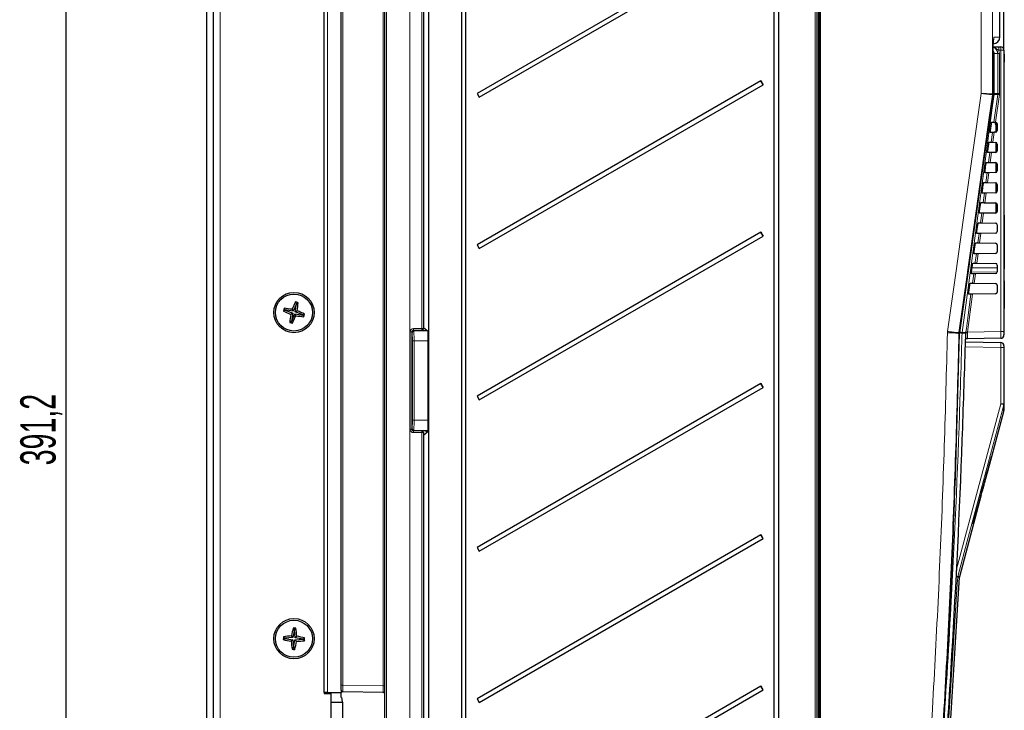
# Paper-space layout 'Blatt3' of a CAD drawing. Header units: millimetres. Extents: x 5 to 418, y 2 to 292.
# Tile 45 of 56: x 166 to 263, y 157 to 225. Entities that reach past the tile are written whole.
import ezdxf

# ---------------------------------------------------------------- set-up
doc = ezdxf.new("R2010")
doc.units = ezdxf.units.MM
doc.layers.add('SLD-0', color=7, linetype='Continuous')
doc.styles.add('SLDTEXTSTYLE0', font='TXT', dxfattribs={"width": 0.605})
doc.dimstyles.new('SLDDIMSTYLE0', dxfattribs={"dimtxt": 3.5, "dimasz": 3.302, "dimexe": 0, "dimexo": 0.0625, "dimgap": 0.875, "dimtad": 1, "dimlfac": 3, "dimrnd": 1e-09, "dimzin": 12, "dimdsep": 46, "dimtxsty": 'SLDTEXTSTYLE0', "dimsah": 1, "dimcen": 0.09, "dimadec": 0, "dimazin": 3, "dimtfac": 1, "dimtofl": 0, "dimtmove": 0, "dimatfit": 3, "dimfxl": 1, "dimfrac": 2, "dimtolj": 1, "dimtzin": 12, "dimarcsym": 0})

# ---------------------------------------------------------------- blocks, each defined once
blk = doc.blocks.new('_D_15')
at = {"layer": 'SLD-0', "color": 7}
for p, q in [((184.038, 252.29), (184.038, 266.346)), ((263.105, 222.223), (263.105, 266.346)), ((184.038, 265.346), (263.105, 265.346))]:
    blk.add_line(p, q, dxfattribs=at)
for points in [[(184.038, 265.346), (187.34, 264.838), (187.34, 265.854)], [(263.105, 265.346), (259.803, 265.854), (259.803, 264.838)]]:
    blk.add_solid(points, dxfattribs=at)
at = {"layer": 'SLD-0', "color": 7, "insert": (217.556, 269.857), "char_height": 3.5, "attachment_point": 1, "style": 'SLDTEXTSTYLE0'}
blk.add_mtext('237,2', dxfattribs=at)
blk = doc.blocks.new('_D_16')
at = {"layer": 'SLD-0', "color": 7}
for p, q in [((184.038, 252.29), (169.082, 252.29)), ((170.082, 252.29), (170.082, 121.89)), ((192.872, 121.89), (169.082, 121.89))]:
    blk.add_line(p, q, dxfattribs=at)
for points in [[(170.082, 252.29), (169.574, 248.988), (170.59, 248.988)], [(170.082, 121.89), (170.59, 125.192), (169.574, 125.192)]]:
    blk.add_solid(points, dxfattribs=at)
at = {"layer": 'SLD-0', "color": 7, "insert": (165.57, 181.074), "char_height": 3.5, "attachment_point": 1, "rotation": 90, "style": 'SLDTEXTSTYLE0'}
blk.add_mtext('391,2', dxfattribs=at)

psp = doc.layouts.new('Blatt3')

# ---------------------------------------------------------------- linework, layer by layer
at = {"color": 7, "linetype": 'Continuous', "lineweight": 18}
for p, q in [((185.3717, 127.2897), (185.3717, 252.2897)), ((201.8688, 245.223), (201.8688, 134.5564)), ((204.2022, 134.5564), (204.2022, 245.223)), ((204.208, 245.223), (204.208, 134.5564)), ((244.7036, 244.5567), (244.7036, 145.223)), ((244.8056, 145.223), (244.8056, 244.5567)), ((260.8319, 217.9381), (260.8319, 244.2723)), ((261.9757, 244.2723), (261.9757, 217.9031)), ((196.0384, 240.223), (196.0384, 158.5564)), ((197.5355, 240.223), (197.5355, 159.2957)), ((201.5413, 159.2258), (201.5413, 240.223)), ((244.3747, 144.2202), (244.3747, 240.7644)), ((205.3746, 194.6265), (205.3746, 232.903)), ((262.0373, 217.9031), (262.0373, 222.1857)), ((262.1295, 221.8897), (262.0386, 221.8897)), ((262.1295, 221.8897), (262.1295, 217.9341)), ((262.4901, 221.8897), (262.1295, 221.8897)), ((262.4901, 217.9341), (262.4901, 221.8897)), ((262.6538, 221.8897), (262.4901, 221.8897)), ((262.7775, 222.2231), (262.5841, 222.2231)), ((262.6538, 221.8897), (262.6538, 217.9341)), ((262.7775, 194.3336), (262.7775, 222.2231)), ((262.7775, 222.2231), (263.1051, 222.2231)), ((261.9692, 217.8103), (261.9692, 217.8104)), ((262.0308, 217.8103), (261.9692, 217.8103)), ((261.9757, 217.9031), (261.9757, 217.9031)), ((261.9757, 217.9031), (262.0373, 217.9031)), ((262.0321, 217.8103), (262.0308, 217.8103)), ((262.0373, 217.9031), (262.0386, 217.9031)), ((262.1295, 217.9341), (262.0386, 217.9341)), ((262.1158, 215.0953), (262.4842, 217.8457)), ((262.4842, 217.8457), (262.1236, 217.8457)), ((262.1295, 217.9341), (262.4901, 217.9341)), ((262.6464, 217.8236), (262.2805, 215.0924)), ((262.4842, 217.8457), (262.4901, 217.9341)), ((262.6538, 217.9341), (262.4901, 217.9341)), ((262.6538, 217.9341), (262.6464, 217.8236)), ((261.8485, 213.1), (261.98, 214.0817)), ((262.1455, 214.0846), (262.0133, 213.0971)), ((261.5812, 211.1047), (261.7115, 212.077)), ((261.877, 212.0799), (261.746, 211.1018)), ((261.3139, 209.1093), (261.4429, 210.0723)), ((261.6085, 210.0752), (261.4787, 209.1065)), ((261.0467, 207.114), (261.1744, 208.0677)), ((261.3399, 208.0705), (261.2114, 207.1111)), ((260.7794, 205.1187), (260.9059, 206.063)), ((261.0714, 206.0659), (260.9441, 205.1158)), ((262.3051, 206.5564), (262.4384, 206.5564)), ((263.1384, 205.5564), (263.1051, 205.5564)), ((260.5121, 203.1233), (260.6373, 204.0583)), ((260.8029, 204.0612), (260.6769, 203.1205)), ((260.5343, 202.0565), (260.4096, 201.1251)), ((259.8856, 200.2199), (262.4384, 200.2553)), ((263.1384, 200.8897), (263.1051, 200.8897)), ((259.9775, 199.1327), (260.1002, 200.0489)), ((260.2658, 200.0518), (260.1423, 199.1298)), ((263.1384, 199.2128), (263.1051, 199.2128)), ((259.9973, 198.0471), (259.4921, 194.2763)), ((263.1384, 196.6147), (263.1051, 196.6147)), ((204.2109, 184.6526), (204.2109, 194.2935)), ((204.3746, 194.2935), (204.2109, 194.2935)), ((204.3746, 194.2935), (204.3746, 184.6526)), ((204.385, 194.2831), (204.3746, 194.2935)), ((204.5297, 194.4503), (204.5297, 194.4365)), ((205.3717, 194.4598), (204.5413, 194.4601)), ((204.5413, 194.4601), (204.5498, 194.4516)), ((204.5442, 194.6267), (205.3746, 194.6265)), ((204.5618, 194.4396), (204.5945, 194.4069)), ((204.5945, 194.4069), (205.9083, 194.4069)), ((205.3717, 194.4523), (205.3717, 194.4598)), ((205.5384, 194.6265), (205.3746, 194.6265)), ((257.495, 194.2157), (257.5061, 194.3522)), ((259.3246, 194.258), (259.3299, 194.2984)), ((259.4921, 194.2763), (262.7775, 194.3336)), ((263.1051, 194.3336), (262.7775, 194.3336)), ((204.4279, 194.2402), (204.3937, 194.2744)), ((204.4422, 185.5391), (204.4422, 193.407)), ((204.4422, 193.407), (204.6088, 193.407)), ((204.6088, 193.407), (205.968, 193.407)), ((204.6088, 193.407), (204.6088, 185.5391)), ((206.0384, 193.407), (205.968, 193.407)), ((205.968, 185.5391), (205.968, 193.407)), ((258.6377, 194.1507), (258.6376, 194.1507)), ((258.7068, 194.1507), (258.6377, 194.1507)), ((258.6439, 194.2287), (258.644, 194.2287)), ((258.644, 194.2287), (258.7131, 194.2287)), ((258.7131, 194.2287), (258.7131, 194.2287)), ((258.9469, 194.1878), (258.9526, 194.258)), ((259.3191, 194.1878), (258.9469, 194.1878)), ((258.9526, 194.258), (259.3246, 194.258)), ((259.3191, 194.1878), (259.3246, 194.258)), ((259.4866, 194.2439), (259.4824, 194.2018)), ((259.4921, 194.2763), (259.4866, 194.2439)), ((262.7775, 192.745), (259.2734, 192.8062)), ((262.7775, 187.17), (262.7775, 192.745)), ((263.1051, 192.745), (262.7775, 192.745)), ((262.7775, 187.17), (263.1051, 187.17)), ((204.4422, 185.5391), (204.6088, 185.5391)), ((204.6088, 185.5391), (205.968, 185.5391)), ((206.0384, 185.5391), (205.968, 185.5391)), ((204.3746, 184.6526), (204.2109, 184.6526)), ((204.3746, 184.6526), (204.385, 184.663)), ((204.3937, 184.6717), (204.4279, 184.7059)), ((204.5945, 184.5392), (204.5618, 184.5065)), ((204.5945, 184.5392), (205.9823, 184.5392)), ((206.0108, 184.5107), (205.9823, 184.5392)), ((204.5297, 184.5096), (204.5297, 184.4958)), ((204.5498, 184.4945), (204.5413, 184.486)), ((204.5413, 184.486), (205.3717, 184.4863)), ((205.3746, 184.3196), (204.5442, 184.3194)), ((205.3717, 184.4863), (205.3717, 184.4938)), ((205.3746, 146.0431), (205.3746, 184.3196)), ((205.5384, 184.3196), (205.3746, 184.3196)), ((258.5189, 170.0064), (258.5297, 170.0719)), ((258.703, 170.0064), (258.5189, 170.0064)), ((258.5297, 170.0719), (258.7137, 170.0719)), ((197.3717, 159.2957), (197.5355, 159.2957)), ((197.5355, 159.2957), (201.5413, 159.2258)), ((201.5413, 159.2258), (201.7051, 159.2258))]:
    psp.add_line(p, q, dxfattribs=at)
at = {"color": 7, "linetype": 'Continuous', "lineweight": 25}
for p, q in [((184.0384, 251.6231), (184.0384, 127.9564)), ((184.7051, 251.6231), (184.7051, 127.9564)), ((201.7051, 134.5564), (201.7051, 245.223)), ((244.8717, 244.5509), (244.8717, 145.2288)), ((262.6989, 223.5295), (262.6989, 244.26)), ((195.7051, 158.5564), (195.7051, 240.223)), ((197.3717, 159.2957), (197.3717, 240.223)), ((244.5384, 240.7644), (244.5384, 144.2202)), ((206.0384, 239.4899), (206.0384, 134.3897)), ((209.3135, 239.7231), (209.3135, 139.7231)), ((209.7544, 139.7231), (209.7544, 239.7231)), ((240.3135, 146.3897), (240.3135, 239.7231)), ((240.7544, 239.7231), (240.7544, 146.3897)), ((238.997, 234.1826), (210.8542, 217.9317)), ((211.0708, 217.5564), (239.2136, 233.8073)), ((205.5384, 232.903), (205.5384, 194.6265)), ((262.0386, 222.1857), (262.0373, 222.1857)), ((262.0386, 217.9031), (262.0386, 222.1857)), ((262.5783, 222.5564), (262.7717, 222.5564)), ((263.1051, 222.2231), (263.1051, 194.3336)), ((263.1384, 221.8218), (263.1051, 221.8218)), ((263.1384, 221.8218), (263.1384, 221.4551)), ((263.1384, 221.4551), (263.1051, 221.4551)), ((263.1384, 221.4218), (263.1051, 221.4218)), ((263.1384, 221.0551), (263.1051, 221.0551)), ((263.1384, 221.0535), (263.1051, 221.0535)), ((263.1384, 221.0489), (263.1051, 221.0489)), ((263.1384, 221.4218), (263.1384, 221.4551)), ((263.1384, 221.4218), (263.1384, 221.0551)), ((238.997, 219.1826), (210.8542, 202.9317)), ((211.0708, 202.5564), (239.2136, 218.8073)), ((239.2136, 218.8073), (238.997, 219.1826)), ((210.8542, 217.9317), (211.0708, 217.5564)), ((261.7675, 214.2564), (261.8568, 214.9231)), ((261.8893, 215.0993), (262.1158, 215.0953)), ((262.2301, 214.8841), (262.3051, 214.8841)), ((262.2384, 215.0932), (262.2384, 215.0565)), ((262.2384, 215.0565), (262.2384, 215.0203)), ((262.2384, 215.0565), (262.3051, 215.0565)), ((262.2384, 215.0203), (262.3051, 215.0203)), ((262.2384, 215.0203), (262.2384, 214.9947)), ((262.2384, 214.9947), (262.3051, 214.9947)), ((262.2384, 214.8868), (262.3051, 214.8868)), ((262.2384, 214.8868), (262.2384, 214.8867)), ((262.2746, 215.0926), (262.2805, 215.0924)), ((262.3051, 215.0892), (262.3051, 214.0902)), ((262.4384, 214.9259), (262.4384, 214.2535)), ((261.98, 214.0817), (261.7524, 214.0777)), ((262.1339, 214.0844), (262.1455, 214.0846)), ((262.2746, 214.0869), (262.1455, 214.0846)), ((261.4993, 212.2564), (261.5887, 212.9231)), ((261.622, 213.104), (261.8485, 213.1)), ((262.0133, 213.0971), (262.0017, 213.0973)), ((262.0133, 213.0971), (262.2746, 213.0926)), ((262.3051, 213.0892), (262.3051, 212.0902)), ((262.4384, 212.9259), (262.4384, 212.2535)), ((261.7115, 212.077), (261.4839, 212.0731)), ((261.8654, 212.0797), (261.877, 212.0799)), ((262.2746, 212.0869), (261.877, 212.0799)), ((261.2311, 210.2564), (261.3205, 210.9231)), ((261.3547, 211.1086), (261.5812, 211.1047)), ((261.746, 211.1018), (261.7344, 211.102)), ((261.746, 211.1018), (262.2746, 211.0926)), ((262.3051, 211.0892), (262.3051, 210.0902)), ((262.4384, 210.9259), (262.4384, 210.2535)), ((261.4429, 210.0723), (261.2153, 210.0684)), ((261.5968, 210.075), (261.6085, 210.0752)), ((262.2746, 210.0869), (261.6085, 210.0752)), ((261.0873, 209.1133), (261.3139, 209.1093)), ((261.4787, 209.1065), (261.4671, 209.1067)), ((261.4787, 209.1065), (262.2746, 209.0926)), ((262.3051, 209.0892), (262.3051, 208.0902)), ((261.1744, 208.0677), (260.9467, 208.0637)), ((260.9629, 208.2564), (261.0523, 208.9231)), ((261.3283, 208.0703), (261.3399, 208.0705)), ((262.2746, 208.0869), (261.3399, 208.0705)), ((262.4384, 208.9259), (262.4384, 208.2535)), ((260.82, 207.118), (261.0467, 207.114)), ((261.2114, 207.1111), (261.1998, 207.1113)), ((261.2114, 207.1111), (262.2746, 207.0926)), ((262.3051, 207.0892), (262.3051, 206.5564)), ((260.9059, 206.063), (260.6782, 206.059)), ((260.6947, 206.2564), (260.7841, 206.9231)), ((261.0597, 206.0657), (261.0714, 206.0659)), ((262.2746, 206.0869), (261.0714, 206.0659)), ((262.3051, 206.5564), (262.3051, 206.0902)), ((262.4384, 206.9259), (262.4384, 206.2535)), ((260.5527, 205.1226), (260.7794, 205.1187)), ((260.9441, 205.1158), (260.9325, 205.116)), ((260.9441, 205.1158), (262.2746, 205.0926)), ((263.1384, 205.8897), (263.1051, 205.8897)), ((263.1384, 205.8897), (263.1384, 205.5564)), ((263.1384, 205.5564), (263.1384, 200.8897)), ((238.997, 204.1826), (210.8542, 187.9317)), ((239.2136, 203.8073), (238.997, 204.1826)), ((260.6373, 204.0583), (260.4096, 204.0543)), ((260.4266, 204.2564), (260.516, 204.9231)), ((260.7912, 204.061), (260.8029, 204.0612)), ((262.2746, 204.0869), (260.8029, 204.0612)), ((262.4384, 204.9259), (262.4384, 204.2535)), ((211.0708, 187.5564), (239.2136, 203.8073)), ((260.2854, 203.1273), (260.5121, 203.1233)), ((260.6769, 203.1205), (260.6652, 203.1207)), ((260.6769, 203.1205), (262.2746, 203.0926)), ((210.8542, 202.9317), (211.0708, 202.5564)), ((260.1584, 202.2564), (260.2478, 202.9231)), ((262.4384, 202.9259), (262.4384, 202.2535)), ((260.0181, 201.132), (260.2448, 201.128)), ((260.3688, 202.0536), (260.141, 202.0496)), ((260.4096, 201.1251), (260.398, 201.1253)), ((260.4096, 201.1251), (262.2746, 201.0926)), ((260.5227, 202.0563), (260.5343, 202.0565)), ((262.2746, 202.0869), (260.5343, 202.0565)), ((259.8902, 200.2564), (259.9796, 200.9231)), ((262.4384, 200.6611), (259.9386, 200.6175)), ((262.4384, 200.9259), (262.4384, 200.2535)), ((263.1384, 200.5564), (263.1051, 200.5564)), ((263.1384, 200.8897), (263.1384, 200.5564)), ((260.1002, 200.0489), (259.8725, 200.0449)), ((262.2746, 200.0869), (260.2658, 200.0518)), ((263.1384, 199.3711), (263.1384, 199.2128)), ((263.1384, 199.2128), (263.1384, 196.6147)), ((259.622, 198.2564), (259.7114, 198.9231)), ((259.7508, 199.1366), (259.9775, 199.1327)), ((260.1423, 199.1298), (262.2746, 199.0926)), ((262.4384, 198.9259), (262.4384, 198.2535)), ((192.9415, 197.0988), (192.8557, 197.2751)), ((259.8317, 198.0442), (259.6039, 198.0402)), ((262.2746, 198.0869), (259.9973, 198.0471)), ((191.8294, 196.4595), (191.6531, 196.3737)), ((191.8346, 196.4782), (191.729, 196.6433)), ((191.8346, 196.4782), (191.8294, 196.4595)), ((191.8294, 196.4595), (192.5776, 196.1516)), ((192.6336, 196.3506), (191.8346, 196.4782)), ((192.6336, 196.3506), (192.5258, 196.5428)), ((192.9415, 197.0988), (192.6336, 196.3506)), ((192.8326, 196.2945), (192.9602, 197.0935)), ((192.8326, 196.2945), (193.0248, 196.4023)), ((193.5808, 195.9866), (192.8326, 196.2945)), ((192.9602, 197.0935), (192.9415, 197.0988)), ((192.9602, 197.0935), (193.1253, 197.1991)), ((263.1384, 196.1397), (263.1384, 196.6147)), ((192.45, 195.3526), (192.2848, 195.247)), ((192.5776, 196.1516), (192.3853, 196.0438)), ((192.5776, 196.1516), (192.45, 195.3526)), ((192.45, 195.3526), (192.4686, 195.3473)), ((192.4686, 195.3473), (192.7766, 196.0955)), ((192.4686, 195.3473), (192.5544, 195.171)), ((192.7766, 196.0955), (192.8843, 195.9033)), ((192.7766, 196.0955), (193.5755, 195.968)), ((193.5755, 195.968), (193.5808, 195.9866)), ((193.5755, 195.968), (193.6812, 195.8028)), ((193.5808, 195.9866), (193.7571, 196.0724)), ((263.1384, 196.1397), (263.1051, 196.1397)), ((263.1384, 195.8731), (263.1051, 195.8731)), ((263.1384, 195.1397), (263.1384, 195.8731)), ((204.3937, 194.2744), (204.3937, 194.3335)), ((204.5498, 194.4516), (205.3717, 194.4523)), ((204.5618, 194.4396), (205.7327, 194.4385)), ((206.0384, 194.2977), (205.5384, 194.7173)), ((205.5384, 194.6265), (205.5384, 194.6219)), ((263.1384, 195.1397), (263.1051, 195.1397)), ((263.1384, 195.1303), (263.1051, 195.1303)), ((263.1051, 194.3336), (263.1051, 194.0003)), ((258.7068, 194.1507), (258.7068, 194.1507)), ((258.7131, 194.2287), (258.7088, 194.2288)), ((262.7775, 193.667), (259.4888, 193.6096)), ((259.2901, 193.3058), (262.7775, 193.2449)), ((263.1051, 192.9117), (263.1051, 192.745)), ((263.1051, 192.745), (263.1051, 187.17)), ((238.997, 189.1826), (210.8542, 172.9317)), ((211.0708, 172.5564), (239.2136, 188.8073)), ((239.2136, 188.8073), (238.997, 189.1826)), ((210.8542, 187.9317), (211.0708, 187.5564)), ((261.8987, 181.9586), (263.0939, 186.4189)), ((204.3937, 184.616), (204.3937, 184.6717)), ((205.3717, 184.4938), (204.5498, 184.4945)), ((205.7327, 184.5076), (204.5618, 184.5065)), ((205.5384, 184.0622), (206.0384, 184.4817)), ((205.5384, 184.3242), (205.5384, 184.3196)), ((205.5384, 184.3196), (205.5384, 146.0431)), ((261.5921, 180.8475), (261.8874, 181.9586)), ((261.8987, 181.9586), (261.8685, 181.9586)), ((261.1888, 179.309), (261.601, 180.8475)), ((261.5661, 180.8475), (261.5939, 180.8475)), ((261.5939, 180.8475), (261.601, 180.8475)), ((261.1469, 179.309), (261.1783, 179.309)), ((261.1783, 179.309), (261.1888, 179.309)), ((258.7137, 170.0719), (260.891, 178.1979)), ((260.8437, 178.1979), (260.8778, 178.1979)), ((260.8778, 178.1979), (260.891, 178.1979)), ((260.9041, 178.4189), (260.9404, 178.4189)), ((260.0493, 175.2919), (260.0903, 175.2919)), ((238.997, 174.1826), (210.8542, 157.9317)), ((211.0708, 157.5564), (239.2136, 173.8073)), ((239.2136, 173.8073), (238.997, 174.1826)), ((210.8542, 172.9317), (211.0708, 172.5564)), ((257.8277, 155.977), (258.703, 170.0064)), ((191.7998, 163.9469), (191.6604, 164.0847)), ((192.6073, 163.9983), (192.4598, 164.1622)), ((192.7429, 164.796), (192.6073, 163.9983)), ((192.7429, 164.796), (192.6203, 164.9491)), ((192.7622, 164.795), (192.7429, 164.796)), ((192.7622, 164.795), (192.9001, 164.9344)), ((192.8137, 163.9875), (192.7622, 164.795)), ((192.8137, 163.9875), (192.9775, 164.135)), ((191.7988, 163.9275), (191.6457, 163.805)), ((191.7998, 163.9469), (191.7988, 163.9275)), ((191.7988, 163.9275), (192.5964, 163.7919)), ((192.6073, 163.9983), (191.7998, 163.9469)), ((192.5964, 163.7919), (192.4326, 163.6444)), ((192.5964, 163.7919), (192.6479, 162.9845)), ((192.6673, 162.9834), (192.8029, 163.7811)), ((192.8029, 163.7811), (193.6103, 163.8326)), ((192.8029, 163.7811), (192.9504, 163.6173)), ((193.6113, 163.8519), (192.8137, 163.9875)), ((193.6103, 163.8326), (193.6113, 163.8519)), ((193.6103, 163.8326), (193.7497, 163.6947)), ((193.6113, 163.8519), (193.7644, 163.9745)), ((192.6479, 162.9845), (192.51, 162.845)), ((192.6479, 162.9845), (192.6673, 162.9834)), ((192.6673, 162.9834), (192.7898, 162.8304)), ((197.3717, 158.7958), (197.3717, 159.2957)), ((238.997, 159.1826), (210.8542, 142.9317)), ((239.2136, 158.8073), (238.997, 159.1826)), ((196.0384, 158.5564), (195.7051, 158.5564)), ((195.7051, 158.5564), (195.7051, 158.4564)), ((196.3717, 158.4897), (195.7051, 158.4897)), ((195.7051, 158.4864), (195.7692, 158.4864)), ((195.7051, 158.4564), (196.3717, 158.4564)), ((195.7692, 158.4864), (195.7692, 158.4897)), ((195.8131, 158.4864), (195.8131, 158.4897)), ((195.887, 158.4864), (195.887, 158.4897)), ((196.0311, 158.4864), (196.0311, 158.4897)), ((196.0384, 158.5564), (197.3717, 158.5564)), ((196.2136, 158.4864), (196.2136, 158.4897)), ((196.3717, 158.4897), (196.3717, 158.5564)), ((196.3717, 158.4564), (196.3717, 134.9877)), ((197.3717, 158.7958), (197.3717, 158.5564)), ((197.3717, 158.0564), (197.3717, 158.5564)), ((197.3717, 158.5564), (197.4051, 158.5564)), ((197.4051, 158.5564), (197.4051, 158.6958)), ((201.5413, 158.5592), (197.5355, 158.6291)), ((211.0708, 142.5564), (239.2136, 158.8073)), ((197.5384, 157.5564), (196.3717, 157.5564)), ((197.3717, 158.0564), (197.4265, 158.0564)), ((197.5384, 152.5035), (197.5384, 157.5934)), ((210.8542, 157.9317), (211.0708, 157.5564))]:
    psp.add_line(p, q, dxfattribs=at)
at = {"color": 7, "linetype": 'Continuous', "lineweight": 18, "flags": 128}
for points in [[(257.5061, 194.3522), (258.3517, 200.3487), (259.1972, 206.3452), (260.0428, 212.3417), (260.8319, 217.9381)], [(261.9692, 217.8103), (261.6499, 215.546), (260.3468, 206.3042), (259.4926, 200.247), (259.4841, 200.1863), (258.644, 194.2287)], [(258.7131, 194.2287), (258.8934, 195.5102), (259.6365, 200.7915), (260.8369, 209.324), (261.6368, 215.0094), (262.0308, 217.8103)], [(262.1236, 217.8457), (261.946, 216.5243), (261.2354, 211.2386), (258.9526, 194.258)], [(260.2448, 201.128), (260.2593, 201.2364), (260.3688, 202.0536)], [(259.3299, 194.2984), (259.3742, 194.6287), (259.5512, 195.9503), (259.8317, 198.0442)], [(258.3505, 170.6681), (260.5015, 178.686), (262.7775, 187.17)], [(263.0935, 187.0837), (262.9208, 186.4398), (262.2298, 183.8643), (259.466, 173.562), (258.5297, 170.0719)], [(206.0384, 184.549), (206.0148, 184.5424), (205.9823, 184.5392)], [(258.5189, 170.0064), (258.4773, 169.3411), (258.3111, 166.6796), (257.6159, 155.5512)]]:
    psp.add_lwpolyline(points, dxfattribs=at)
at = {"color": 7, "linetype": 'Continuous', "lineweight": 25, "flags": 128}
psp.add_lwpolyline([(258.7143, 194.228), (259.1108, 197.0458), (262.0321, 217.8103)], dxfattribs=at)
at = {"color": 7, "linetype": 'Continuous', "lineweight": 25}
for centre, radius in [((192.7051, 196.2231), 2), ((192.7051, 196.2231), 1.8333), ((192.7051, 163.8897), 2), ((192.7051, 163.8897), 1.8333)]:
    psp.add_circle(centre, radius, dxfattribs=at)
for centre, radius, start, end in [((262.0323, 223.5303), 0.6667, 271.000002, 0.691425), ((262.7717, 222.2231), 0.3333, 0, 90), ((254.4123, 227.831), 17.6756, 209.293794, 210.698433), ((261.372, 217.9031), 0.6667, 351.991614, 0), ((262.2717, 214.9259), 0.1667, 360, 86.968828), ((262.2717, 214.2535), 0.1667, 271, 360), ((262.2717, 212.9259), 0.1667, 360, 89), ((262.2717, 212.2535), 0.1667, 271, 360), ((262.2717, 210.9259), 0.1667, 360, 89), ((262.2717, 210.2535), 0.1667, 271, 360), ((262.2717, 208.9259), 0.1667, 360, 89), ((262.2717, 208.2535), 0.1667, 271, 360), ((262.2717, 206.9259), 0.1667, 360, 89), ((262.2717, 206.2535), 0.1667, 271, 360), ((262.2717, 204.9259), 0.1667, 360, 89), ((254.4098, 212.8296), 17.6727, 209.293678, 210.698548), ((262.2717, 204.2535), 0.1667, 271, 360), ((262.2717, 202.9259), 0.1667, 360, 89), ((262.2717, 202.2535), 0.1667, 271, 360), ((262.2717, 200.9259), 0.1667, 0, 89), ((262.2717, 200.2535), 0.1667, 271, 360), ((262.2717, 198.9259), 0.1667, 360, 89), ((262.2717, 198.2535), 0.1667, 271, 360), ((209.5955, 189.2928), 18.5455, 154.506174, 156.987602), ((187.7125, 178.4872), 19.4791, 73.866347, 74.69037), ((210.453, 191.2271), 19.4916, 163.866701, 164.690192), ((199.6352, 213.1132), 18.5453, 244.506107, 246.98757), ((189.8068, 178.1981), 18.5451, 81.569213, 84.050694), ((174.6794, 199.1214), 18.5458, 351.569233, 354.050625), ((185.7747, 179.3325), 18.5457, 64.506177, 66.987581), ((210.7297, 193.3248), 18.5448, 171.569167, 174.050691), ((175.8156, 203.1529), 18.5445, 334.506064, 336.987635), ((195.6035, 214.2493), 18.5464, 261.569295, 264.050607), ((174.9698, 201.2154), 19.4785, 343.866396, 344.690444), ((197.7016, 213.9733), 19.494, 253.866769, 254.690158), ((259.3735, 194.1358), 0.6669, 171.99465, 178.723183), ((262.7717, 194.0003), 0.3333, 271, 0), ((262.7717, 192.9117), 0.3333, 0, 89), ((254.4095, 197.8294), 17.6724, 209.293709, 210.698599), ((254.4098, 182.8296), 17.6727, 209.293678, 210.698548), ((259.0357, 169.9857), 0.3333, 165, 176.429851), ((211.1009, 162.9256), 19.475, 176.587664, 177.411856), ((193.8472, 145.6693), 18.5448, 94.290607, 96.772135), ((210.7068, 160.849), 18.5453, 167.227412, 169.708859), ((191.7444, 145.56), 19.4088, 86.586261, 87.413266), ((174.4851, 162.7477), 18.5444, 4.290466, 6.772051), ((189.6652, 145.8921), 18.5412, 77.227162, 79.709171), ((195.7458, 181.8917), 18.5456, 257.227453, 259.708872), ((210.9251, 165.0318), 18.5444, 184.29047, 186.772047), ((174.7034, 166.9304), 18.5453, 347.227443, 349.708899), ((191.5628, 182.1119), 18.5466, 274.290551, 276.771838), ((174.2958, 164.8546), 19.4885, 356.587885, 357.411508), ((193.6719, 182.3364), 19.5259, 266.588741, 267.410786), ((254.4123, 167.831), 17.6756, 209.293794, 210.698433), ((197.5384, 158.7958), 0.1667, 180, 269), ((201.5384, 158.3926), 0.1667, 0, 89)]:
    psp.add_arc(centre, radius, start, end, dxfattribs=at)
at = {"color": 7, "linetype": 'Continuous', "lineweight": 18}
for centre, radius, start, end in [((261.4527, 223.5199), 0.6662, 337.35346, 0.029871), ((261.462, 221.8898), 0.6675, 359.996261, 28.671719), ((257.8048, 222.3064), 4.7801, 359.001251, 2.998095), ((257.9982, 222.3064), 4.7801, 359.001251, 2.998095), ((261.3079, 217.9033), 0.6677, 351.994673, 359.981475), ((261.3067, 217.9032), 0.669, 352.023723, 359.995586), ((261.3686, 217.9032), 0.6688, 352.019289, 359.99562), ((261.7337, 215.6639), 2.2163, 79.867276, 82.128259), ((261.4613, 217.9341), 0.6682, 352.395758, 359.999593), ((265.1282, 236.6409), 18.9802, 261.992617, 262.48676), ((204.5946, 194.2402), 0.1667, 90.020348, 179.979759), ((202.0562, 194.5868), 2.4884, 357.080838, 0.919096), ((202.8866, 194.5865), 2.4884, 357.080838, 0.919096), ((205.3717, 194.6265), 0.1667, 269.995537, 359.995818), ((257.7778, 187.1387), 7.2156, 80.629314, 82.411721), ((261.9691, 213.0579), 18.9443, 261.99192, 262.486987), ((259.3062, 194.1355), 0.6688, 171.996505, 178.704216), ((259.3054, 194.1359), 0.6679, 172.013929, 178.731028), ((259.3757, 194.1358), 0.6691, 172.020319, 178.726508), ((257.7213, 157.7243), 36.4841, 88.07488, 88.448264), ((259.2368, 193.7527), 0.1499, 297.766526, 327.943813), ((259.435, 193.7949), 0.4096, 83.36143, 106.440845), ((259.3227, 193.2949), 0.9631, 80.199756, 89.88793), ((257.8116, 168.3607), 19.4538, 74.245726, 75.210401), ((262.777, 187.17), 0.3281, 344.752719, 359.998848), ((204.5946, 184.7059), 0.1667, 180.019982, 269.979911), ((202.0562, 184.3593), 2.4884, 359.080911, 2.919152), ((202.8866, 184.3596), 2.4884, 359.080898, 2.919173), ((205.3717, 184.3196), 0.1667, 0.004245, 90.004507), ((255.6244, 126.3943), 43.7081, 86.202883, 86.464785), ((255.5513, 159.6467), 10.8424, 74.056251, 75.176161)]:
    psp.add_arc(centre, radius, start, end, dxfattribs=at)
for centre, major_axis, ratio, start_param, end_param in [((204.5443, 194.2933), (0.2837, -0.1754), 0.999319, 2.1244316, 3.6949233), ((204.5414, 194.2933), (0.1382, -0.0936), 0.9983616, 2.1659046, 3.7363963), ((204.5943, 193.407), (0, 1), 0.0145459, 4.712389, 6.265732), ((206.0194, 194.2687), (-0.0966, 0.3191), 0.9989017, 0.4755883, 0.7426122), ((205.9825, 193.407), (0, 1), 0.0145459, 0.3431161, 1.5707963), ((262.7717, 194.3337), (-0.0058, 0.6667), 0.0087242, 3.1416688, 4.7121605), ((204.4276, 193.407), (0, 0.8333), 0.0174551, 4.712389, 6.265732), ((262.7717, 192.745), (0.0058, 0.5), 0.0116328, 4.7126259, 6.2831176), ((204.4276, 185.5391), (0, 0.8333), 0.0174551, 3.1590459, 4.712389), ((204.5943, 185.5391), (0, 1), 0.0145459, 3.1590459, 4.712389), ((205.9825, 185.5391), (0, 1), 0.0145459, 1.5707963, 3.1241394), ((204.5443, 184.6528), (0.2837, 0.1754), 0.999319, 2.588262, 4.1587537), ((204.5414, 184.6528), (0.1382, 0.0936), 0.9983616, 2.546789, 4.1172807), ((206.0194, 184.6775), (0.0966, 0.3191), 0.9989017, 2.3989805, 3.0706551), ((197.5384, 159.2959), (0.0029, 0.6667), 0.0043617, 1.5710438, 3.1415356), ((201.5384, 159.226), (-0.0029, 0.6668), 0.0043604, 3.1414975, 4.7119893)]:
    psp.add_ellipse(centre, major_axis=major_axis, ratio=ratio, start_param=start_param, end_param=end_param, dxfattribs=at)
at = {"color": 7, "linetype": 'Continuous', "lineweight": 25}
for centre, major_axis, ratio, start_param, end_param in [((204.5499, 194.2849), (0.0483, 0.1596), 0.9989017, 0.2944934, 0.4159124), ((204.5619, 194.2729), (0.1493, -0.0747), 0.9984763, 2.0343096, 2.2281894), ((205.3717, 194.619), (0.1078, 0.1273), 0.9990731, 3.8447172, 3.8970771), ((205.3717, 194.6219), (0, 0.1696), 0.9826973, 3.1939525, 4.712389), ((204.5619, 184.6732), (0.1493, 0.0747), 0.9984763, 4.0549959, 4.2488757), ((204.5499, 184.6612), (-0.0483, 0.1596), 0.9989017, 2.7256803, 2.8470992), ((205.3717, 184.3271), (-0.1078, 0.1273), 0.9990731, 5.5277009, 5.5800607), ((205.3717, 184.3242), (0, 0.1696), 0.9826973, 4.712389, 6.2308254), ((-36.8949, 11844.5809), (0, 12199.5212), 0.0834692, 3.4375045, 3.4393727), ((-36.8949, 11209.4943), (0, 11568.4016), 0.0854681, 3.4478278, 3.4482687), ((-36.8949, 12047.7994), (0, 12407.6095), 0.0823932, 3.4363486, 3.4371537)]:
    psp.add_ellipse(centre, major_axis=major_axis, ratio=ratio, start_param=start_param, end_param=end_param, dxfattribs=at)
at = {"color": 7, "linetype": 'Continuous', "lineweight": 18}
for points, knots in [([(262.0373, 222.1857), (262.0383, 222.3356), (262.0401, 222.6355), (262.0546, 223.0352), (262.0755, 223.337), (262.0983, 223.4971), (262.113, 223.5137), (262.1188, 223.5202)], [0, 0, 0, 0, 0.2143778, 0.4288365, 0.6436164, 0.8587317, 1, 1, 1, 1]), ([(262.1188, 223.5202), (262.2508, 223.5225), (262.5147, 223.5271), (262.703, 223.5304), (262.6645, 223.5297), (262.6513, 223.5295)], [0, 0, 0, 0, 0.3963849, 0.7929847, 1, 1, 1, 1]), ([(262.4901, 221.8897), (262.4828, 221.9648), (262.4682, 222.1149), (262.3524, 222.3121), (262.2056, 222.4536), (262.088, 222.4943), (262.0415, 222.5104)], [0, 0, 0, 0, 0.2734727, 0.5469781, 0.8207036, 1, 1, 1, 1]), ([(262.5841, 222.2231), (262.5416, 222.2493), (262.4312, 222.3173), (262.268, 222.444), (262.1174, 222.4936), (262.0417, 222.5186)], [0, 0, 0, 0, 0.23764, 0.6161221, 1, 1, 1, 1]), ([(262.5841, 222.2231), (262.5921, 222.2039), (262.6358, 222.0985), (262.6457, 221.9837), (262.6538, 221.8897)], [0, 0, 0, 0, 0.1816874, 1, 1, 1, 1]), ([(261.9692, 217.8104), (261.9478, 217.813), (261.9052, 217.8182), (261.6835, 217.8433), (261.3734, 217.878), (261.0742, 217.9113), (260.8907, 217.9316), (260.8367, 217.9376), (260.8319, 217.9381)], [0, 0, 0, 0, 0.226301, 0.4524791, 0.6788073, 0.905552, 0.9916526, 1, 1, 1, 1]), ([(260.8319, 217.9381), (260.8367, 217.9379), (260.8911, 217.9363), (261.0756, 217.9308), (261.3764, 217.9217), (261.6884, 217.9121), (261.9113, 217.9053), (261.9542, 217.9038), (261.9757, 217.9031)], [0, 0, 0, 0, 0.0083467, 0.0944468, 0.3211922, 0.5475199, 0.7736994, 1, 1, 1, 1]), ([(257.5061, 194.3522), (257.6452, 194.3326), (257.9119, 194.2949), (258.1298, 194.2638), (258.234, 194.2489)], [0, 0, 0, 0, 0.5219082, 1, 1, 1, 1]), ([(255.289, 145.4107), (255.375, 146.6916), (255.712, 151.7146), (256.2296, 160.4847), (256.7759, 171.7232), (257.2107, 182.9671), (257.4002, 190.466), (257.495, 194.2157)], [0, 0, 0, 0, 0.0788317, 0.3091109, 0.5394158, 0.769695, 1, 1, 1, 1]), ([(258.6376, 194.1507), (258.5428, 190.4039), (258.3531, 182.9098), (257.9183, 171.6671), (257.3717, 160.4224), (256.8536, 151.6428), (256.5161, 146.6139), (256.4301, 145.3315)], [0, 0, 0, 0, 0.230063, 0.4601517, 0.6906155, 0.9211051, 1, 1, 1, 1]), ([(258.9469, 194.1878), (258.9345, 193.7435), (258.8726, 191.5222), (258.578, 182.1931), (258.0035, 168.8833), (257.269, 157.3637), (256.9871, 152.9412)], [0, 0, 0, 0, 0.0322876, 0.1614382, 0.6780666, 1, 1, 1, 1]), ([(257.495, 194.2157), (257.6354, 194.2125), (257.9046, 194.2066), (258.1247, 194.2016), (258.2299, 194.1992)], [0, 0, 0, 0, 0.5216924, 1, 1, 1, 1]), ([(258.2299, 194.1992), (258.2301, 194.203), (258.2303, 194.2113), (258.2312, 194.2241), (258.2324, 194.2369), (258.2335, 194.2451), (258.234, 194.2489)], [0, 0, 0, 0, 0.2273746, 0.4999728, 0.7723104, 1, 1, 1, 1]), ([(258.6376, 194.1507), (258.6161, 194.1534), (258.573, 194.1589), (258.3975, 194.1796), (258.266, 194.195), (258.23, 194.1992)], [0, 0, 0, 0, 0.4204436, 0.8411382, 1, 1, 1, 1]), ([(258.234, 194.2489), (258.2703, 194.2471), (258.4025, 194.2407), (258.5789, 194.2321), (258.6223, 194.2298), (258.6439, 194.2287)], [0, 0, 0, 0, 0.1588066, 0.5795288, 1, 1, 1, 1]), ([(259.3132, 193.7062), (259.3152, 193.7075), (259.3234, 193.7127), (259.3465, 193.6901), (259.3639, 193.6731)], [0, 0, 0, 0, 0.2492648, 1, 1, 1, 1]), ([(259.3639, 193.6731), (259.3824, 193.6561), (259.4172, 193.6243), (259.4598, 193.611), (259.4824, 193.6096), (259.4872, 193.6096), (259.4885, 193.6096), (259.4888, 193.6096)], [0, 0, 0, 0, 0.4756081, 0.8917224, 0.9704593, 0.9926229, 1, 1, 1, 1]), ([(259.4824, 194.2018), (259.4802, 194.1282), (259.476, 193.9811), (259.475, 193.7956), (259.4781, 193.6643), (259.4836, 193.6138), (259.4878, 193.6105), (259.4888, 193.6096)], [0, 0, 0, 0, 0.2308041, 0.4615665, 0.6921536, 0.9228566, 1, 1, 1, 1])]:
    psp.add_open_spline(points, degree=3, knots=knots, dxfattribs=at)
at = {"color": 7, "linetype": 'Continuous', "lineweight": 25}
for points, knots in [([(262.0391, 222.1855), (262.0393, 222.2878), (262.04, 222.511), (262.0484, 222.8307), (262.0612, 223.0978), (262.0746, 223.2652), (262.0845, 223.3352), (262.0846, 223.3351), (262.0787, 223.3058), (262.0669, 223.276), (262.0629, 223.2659)], [0, 0, 0, 0, 0.1675868, 0.3655067, 0.5619165, 0.7270768, 0.8514319, 0.9258612, 0.9747053, 1, 1, 1, 1]), ([(262.0426, 222.5564), (262.0579, 222.5564), (262.1353, 222.5564), (262.314, 222.5564), (262.4937, 222.5564), (262.5783, 222.5564)], [0, 0, 0, 0, 0.1149296, 0.5832872, 1, 1, 1, 1]), ([(261.8568, 214.9231), (261.8579, 214.9309), (261.8617, 214.9586), (261.8687, 215.005), (261.877, 215.0538), (261.8841, 215.0874), (261.8878, 215.0986), (261.889, 215.0992), (261.8893, 215.0993)], [0, 0, 0, 0, 0.0850595, 0.3019948, 0.5196088, 0.7367686, 0.9522295, 1, 1, 1, 1]), ([(262.1158, 215.0953), (262.1182, 215.0953), (262.1231, 215.0952), (262.1534, 215.0947), (262.1969, 215.0939), (262.2402, 215.0932), (262.2667, 215.0927), (262.2746, 215.0926)], [0, 0, 0, 0, 0.2252537, 0.4504902, 0.6764686, 0.903929, 1, 1, 1, 1]), ([(262.2384, 214.9884), (262.2384, 214.9835), (262.2384, 214.9635), (262.2384, 214.9322), (262.2384, 214.8996), (262.2384, 214.8911), (262.2384, 214.8868)], [0, 0, 0, 0, 0.1133527, 0.4582824, 0.7292805, 1, 1, 1, 1]), ([(261.7524, 214.0777), (261.7521, 214.078), (261.7509, 214.0791), (261.7505, 214.0936), (261.7528, 214.1291), (261.7578, 214.1787), (261.7631, 214.2238), (261.7666, 214.25), (261.7675, 214.2564)], [0, 0, 0, 0, 0.0819872, 0.2941507, 0.5056483, 0.717555, 0.931034, 1, 1, 1, 1]), ([(262.1455, 214.0846), (262.1265, 214.0843), (262.0883, 214.0836), (262.038, 214.0827), (262.0006, 214.0821), (261.983, 214.0818), (261.9807, 214.0817), (261.98, 214.0817)], [0, 0, 0, 0, 0.2248978, 0.4498654, 0.6736247, 0.8949424, 1, 1, 1, 1]), ([(261.5887, 212.9231), (261.5898, 212.9314), (261.5937, 212.9602), (261.6009, 213.0081), (261.6095, 213.0579), (261.6167, 213.0921), (261.6205, 213.1034), (261.6217, 213.1039), (261.622, 213.104)], [0, 0, 0, 0, 0.0885338, 0.3054883, 0.5231176, 0.7402604, 0.9556901, 1, 1, 1, 1]), ([(261.8485, 213.1), (261.851, 213.1), (261.8559, 213.0999), (261.8861, 213.0994), (261.9296, 213.0986), (261.9748, 213.0978), (262.0034, 213.0973), (262.0133, 213.0971)], [0, 0, 0, 0, 0.2200036, 0.439982, 0.6607084, 0.8828638, 1, 1, 1, 1]), ([(261.4839, 212.0731), (261.4835, 212.0734), (261.4822, 212.0745), (261.4819, 212.0898), (261.4843, 212.1265), (261.4894, 212.1776), (261.4949, 212.2236), (261.4985, 212.2502), (261.4993, 212.2564)], [0, 0, 0, 0, 0.08536, 0.2975067, 0.5090081, 0.7209224, 0.9344261, 1, 1, 1, 1]), ([(261.877, 212.0799), (261.8579, 212.0796), (261.8198, 212.0789), (261.7694, 212.078), (261.7321, 212.0774), (261.7145, 212.0771), (261.7122, 212.077), (261.7115, 212.077)], [0, 0, 0, 0, 0.2249223, 0.4498716, 0.6736343, 0.8949625, 1, 1, 1, 1]), ([(261.3205, 210.9231), (261.3217, 210.9319), (261.3258, 210.9618), (261.3332, 211.0112), (261.342, 211.0621), (261.3494, 211.0969), (261.3531, 211.1081), (261.3544, 211.1086), (261.3547, 211.1086)], [0, 0, 0, 0, 0.0918408, 0.3088179, 0.5264462, 0.7435707, 0.9589759, 1, 1, 1, 1]), ([(261.5812, 211.1047), (261.5837, 211.1046), (261.5886, 211.1046), (261.6189, 211.104), (261.6623, 211.1033), (261.7075, 211.1025), (261.7361, 211.102), (261.746, 211.1018)], [0, 0, 0, 0, 0.2200134, 0.4399976, 0.6607236, 0.8828997, 1, 1, 1, 1]), ([(261.2153, 210.0684), (261.2149, 210.0687), (261.2136, 210.07), (261.2133, 210.086), (261.2158, 210.1238), (261.2211, 210.1765), (261.2267, 210.2234), (261.2303, 210.2503), (261.2311, 210.2564)], [0, 0, 0, 0, 0.0885688, 0.3006975, 0.5121906, 0.7241285, 0.9376676, 1, 1, 1, 1]), ([(261.6085, 210.0752), (261.5894, 210.0749), (261.5512, 210.0742), (261.5009, 210.0734), (261.4635, 210.0727), (261.4459, 210.0724), (261.4437, 210.0724), (261.4429, 210.0723)], [0, 0, 0, 0, 0.22492372, 0.44989785, 0.67365619, 0.89498045, 1, 1, 1, 1]), ([(261.0523, 208.9231), (261.0536, 208.9325), (261.0578, 208.9634), (261.0655, 209.0142), (261.0745, 209.0662), (261.082, 209.1016), (261.0858, 209.1128), (261.0871, 209.1132), (261.0873, 209.1133)], [0, 0, 0, 0, 0.0949775, 0.3119723, 0.5296073, 0.7467157, 0.9620914, 1, 1, 1, 1]), ([(261.3139, 209.1093), (261.3164, 209.1093), (261.3213, 209.1092), (261.3516, 209.1087), (261.395, 209.1079), (261.4402, 209.1071), (261.4688, 209.1066), (261.4787, 209.1065)], [0, 0, 0, 0, 0.2200183, 0.440009, 0.66074, 0.8829176, 1, 1, 1, 1]), ([(260.9467, 208.0637), (260.9463, 208.0641), (260.945, 208.0654), (260.9447, 208.0822), (260.9473, 208.1212), (260.9528, 208.1753), (260.9585, 208.2232), (260.9621, 208.2505), (260.9629, 208.2564)], [0, 0, 0, 0, 0.091613, 0.3037293, 0.5152239, 0.7271684, 0.9407371, 1, 1, 1, 1]), ([(261.3399, 208.0705), (261.3209, 208.0702), (261.2827, 208.0695), (261.2324, 208.0687), (261.195, 208.068), (261.1774, 208.0677), (261.1751, 208.0677), (261.1744, 208.0677)], [0, 0, 0, 0, 0.224933, 0.4498995, 0.6736746, 0.895015, 1, 1, 1, 1]), ([(260.7841, 206.9231), (260.7855, 206.933), (260.7899, 206.965), (260.7978, 207.0173), (260.807, 207.0704), (260.8147, 207.1064), (260.8185, 207.1175), (260.8198, 207.1179), (260.82, 207.118)], [0, 0, 0, 0, 0.0979609, 0.3149727, 0.5326142, 0.7497106, 0.9650645, 1, 1, 1, 1]), ([(261.0467, 207.114), (261.0491, 207.114), (261.054, 207.1139), (261.0843, 207.1134), (261.1277, 207.1126), (261.1729, 207.1118), (261.2016, 207.1113), (261.2114, 207.1111)], [0, 0, 0, 0, 0.2200257, 0.4400238, 0.660771, 0.8829527, 1, 1, 1, 1]), ([(260.6782, 206.059), (260.6777, 206.0594), (260.6764, 206.0608), (260.6761, 206.0783), (260.6788, 206.1186), (260.6844, 206.1742), (260.6903, 206.223), (260.694, 206.2506), (260.6947, 206.2564)], [0, 0, 0, 0, 0.0945061, 0.3066061, 0.5180987, 0.7300626, 0.9436571, 1, 1, 1, 1]), ([(261.0714, 206.0659), (261.0523, 206.0655), (261.0142, 206.0649), (260.9638, 206.064), (260.9264, 206.0633), (260.9089, 206.063), (260.9066, 206.063), (260.9059, 206.063)], [0, 0, 0, 0, 0.2249382, 0.4499251, 0.6736961, 0.8950328, 1, 1, 1, 1]), ([(260.516, 204.9231), (260.5174, 204.9335), (260.5219, 204.9666), (260.5301, 205.0203), (260.5395, 205.0745), (260.5473, 205.1111), (260.5512, 205.1222), (260.5525, 205.1226), (260.5527, 205.1226)], [0, 0, 0, 0, 0.10080592, 0.31783548, 0.53547633, 0.75256153, 0.96788309, 1, 1, 1, 1]), ([(260.7794, 205.1187), (260.7818, 205.1186), (260.7867, 205.1185), (260.817, 205.118), (260.8605, 205.1173), (260.9057, 205.1165), (260.9343, 205.116), (260.9441, 205.1158)], [0, 0, 0, 0, 0.22003369, 0.44003752, 0.66078879, 0.88297112, 1, 1, 1, 1]), ([(260.4096, 204.0543), (260.4092, 204.0548), (260.4077, 204.0563), (260.4075, 204.0745), (260.4103, 204.1159), (260.4161, 204.173), (260.4221, 204.2228), (260.4258, 204.2508), (260.4266, 204.2564)], [0, 0, 0, 0, 0.0972673, 0.3093568, 0.5208498, 0.7328255, 0.9464429, 1, 1, 1, 1]), ([(260.8029, 204.0612), (260.7838, 204.0608), (260.7456, 204.0602), (260.6953, 204.0593), (260.6579, 204.0586), (260.6403, 204.0583), (260.6381, 204.0583), (260.6373, 204.0583)], [0, 0, 0, 0, 0.2249421, 0.4499177, 0.6737072, 0.8950496, 1, 1, 1, 1]), ([(260.2478, 202.9231), (260.2493, 202.9341), (260.2539, 202.9682), (260.2623, 203.0234), (260.2719, 203.0786), (260.2799, 203.1159), (260.2839, 203.1269), (260.2852, 203.1273), (260.2854, 203.1273)], [0, 0, 0, 0, 0.10351831, 0.32056095, 0.5382075, 0.7552773, 0.97057931, 1, 1, 1, 1]), ([(260.5121, 203.1233), (260.5145, 203.1233), (260.5195, 203.1232), (260.5497, 203.1227), (260.5932, 203.1219), (260.6384, 203.1211), (260.667, 203.1206), (260.6769, 203.1205)], [0, 0, 0, 0, 0.22004174, 0.44005361, 0.66081542, 0.88300577, 1, 1, 1, 1]), ([(260.141, 202.0496), (260.1406, 202.0501), (260.1391, 202.0517), (260.1389, 202.0707), (260.1418, 202.1133), (260.1477, 202.1719), (260.1539, 202.2226), (260.1576, 202.2509), (260.1584, 202.2564)], [0, 0, 0, 0, 0.09990471, 0.31198068, 0.52346979, 0.73546132, 0.9491054, 1, 1, 1, 1]), ([(259.9796, 200.9231), (259.9812, 200.9346), (259.986, 200.9698), (259.9946, 201.0264), (260.0044, 201.0827), (260.0126, 201.1206), (260.0166, 201.1316), (260.0179, 201.1319), (260.0181, 201.132)], [0, 0, 0, 0, 0.1061002, 0.3231575, 0.5408067, 0.7578677, 0.9731465, 1, 1, 1, 1]), ([(260.2448, 201.128), (260.2473, 201.128), (260.2522, 201.1279), (260.2825, 201.1274), (260.3259, 201.1266), (260.3711, 201.1258), (260.3997, 201.1253), (260.4096, 201.1251)], [0, 0, 0, 0, 0.2200412, 0.44006, 0.6608119, 0.8830041, 1, 1, 1, 1]), ([(260.5343, 202.0565), (260.5153, 202.0561), (260.4771, 202.0555), (260.4267, 202.0546), (260.3894, 202.054), (260.3718, 202.0536), (260.3695, 202.0536), (260.3688, 202.0536)], [0, 0, 0, 0, 0.224953, 0.4499328, 0.673726, 0.8950843, 1, 1, 1, 1]), ([(259.8725, 200.0449), (259.872, 200.0455), (259.8705, 200.0471), (259.8703, 200.0669), (259.8733, 200.1107), (259.8794, 200.1708), (259.8857, 200.2224), (259.8895, 200.2511), (259.8902, 200.2564)], [0, 0, 0, 0, 0.1024177, 0.3144819, 0.5259702, 0.7379766, 0.9516424, 1, 1, 1, 1]), ([(260.2658, 200.0518), (260.2467, 200.0515), (260.2086, 200.0508), (260.1582, 200.0499), (260.1208, 200.0493), (260.1033, 200.049), (260.101, 200.0489), (260.1002, 200.0489)], [0, 0, 0, 0, 0.2249579, 0.4499476, 0.6737382, 0.8951014, 1, 1, 1, 1]), ([(259.6039, 198.0402), (259.6034, 198.0408), (259.6018, 198.0426), (259.6017, 198.0631), (259.6048, 198.1081), (259.6111, 198.1696), (259.6175, 198.2222), (259.6213, 198.2512), (259.622, 198.2564)], [0, 0, 0, 0, 0.1048232, 0.316874, 0.5283622, 0.7403807, 0.9540701, 1, 1, 1, 1]), ([(259.7114, 198.9231), (259.7131, 198.9351), (259.718, 198.9714), (259.7269, 199.0295), (259.7369, 199.0869), (259.7452, 199.1253), (259.7493, 199.1363), (259.7506, 199.1366), (259.7508, 199.1366)], [0, 0, 0, 0, 0.1085741, 0.3256432, 0.5433023, 0.7603468, 0.9756093, 1, 1, 1, 1]), ([(259.9775, 199.1327), (259.98, 199.1326), (259.9849, 199.1325), (260.0152, 199.132), (260.0586, 199.1313), (260.1038, 199.1305), (260.1324, 199.13), (260.1423, 199.1298)], [0, 0, 0, 0, 0.2200487, 0.4400748, 0.660843, 0.8830392, 1, 1, 1, 1]), ([(259.9973, 198.0471), (259.9782, 198.0468), (259.94, 198.0461), (259.8897, 198.0452), (259.8523, 198.0446), (259.8347, 198.0443), (259.8324, 198.0442), (259.8317, 198.0442)], [0, 0, 0, 0, 0.22496143, 0.44995636, 0.67375972, 0.8951281, 1, 1, 1, 1]), ([(204.385, 194.2831), (204.3855, 194.2929), (204.3868, 194.3179), (204.4005, 194.3607), (204.4283, 194.4025), (204.4713, 194.4339), (204.5058, 194.4467), (204.5249, 194.4496), (204.5297, 194.4503)], [0, 0, 0, 0, 0.11096064, 0.28391469, 0.57705967, 0.78050168, 0.9447224, 1, 1, 1, 1]), ([(204.5297, 194.4365), (204.514, 194.432), (204.4829, 194.4231), (204.4406, 194.3922), (204.4124, 194.355), (204.3977, 194.3152), (204.3939, 194.2895), (204.3937, 194.2768), (204.3937, 194.2744)], [0, 0, 0, 0, 0.1982362, 0.3951253, 0.6796541, 0.8447365, 0.9711605, 1, 1, 1, 1]), ([(205.8718, 194.4376), (205.8535, 194.4378), (205.8121, 194.4383), (205.7612, 194.4384), (205.7327, 194.4385)], [0, 0, 0, 0, 0.4410218, 1, 1, 1, 1]), ([(256.9767, 152.6417), (257.1936, 156.3825), (257.6274, 163.8646), (258.2573, 177.6999), (258.5332, 187.7984), (258.7068, 194.1507)], [0, 0, 0, 0, 0.2705667, 0.5411634, 1, 1, 1, 1]), ([(259.283, 193.0985), (259.2854, 193.1737), (259.2902, 193.324), (259.2997, 193.5233), (259.3076, 193.6462), (259.312, 193.693), (259.3132, 193.7062)], [0, 0, 0, 0, 0.2949129, 0.5898452, 0.8848022, 1, 1, 1, 1]), ([(259.4888, 193.6096), (259.4883, 193.6096), (259.4441, 193.6089), (259.3768, 193.6077), (259.3231, 193.6067), (259.3055, 193.6064)], [0, 0, 0, 0, 0.0086411, 0.6765908, 1, 1, 1, 1]), ([(259.3132, 193.7062), (259.3133, 193.7744), (259.3134, 193.9161), (259.3171, 194.095), (259.3191, 194.1878)], [0, 0, 0, 0, 0.481034, 1, 1, 1, 1]), ([(257.5189, 155.2998), (257.5261, 155.4107), (257.562, 155.9651), (257.711, 158.2937), (258.2765, 167.6102), (258.8638, 179.6555), (259.1842, 189.931), (259.283, 193.0985)], [0, 0, 0, 0, 0.0088086, 0.0440433, 0.1849823, 0.7487663, 1, 1, 1, 1]), ([(263.0937, 186.4189), (263.0937, 186.4222), (263.0937, 186.4324), (263.0937, 186.5617), (263.0936, 186.8033), (263.0935, 187.014), (263.0935, 187.0837)], [0, 0, 0, 0, 0.1623325, 0.4977888, 0.8338678, 1, 1, 1, 1]), ([(263.1051, 187.17), (263.1051, 186.9758), (263.1051, 186.5864), (263.1051, 186.5319), (263.1051, 186.5046)], [0, 0, 0, 0, 0.498968, 1, 1, 1, 1]), ([(204.5297, 184.4958), (204.5145, 184.499), (204.4842, 184.5054), (204.4415, 184.5323), (204.4065, 184.5726), (204.3891, 184.6167), (204.3851, 184.6502), (204.385, 184.6611), (204.385, 184.663)], [0, 0, 0, 0, 0.1759934, 0.3508717, 0.6099187, 0.8764378, 0.9787857, 1, 1, 1, 1]), ([(204.3937, 184.6717), (204.3943, 184.661), (204.396, 184.6347), (204.4119, 184.5918), (204.4421, 184.552), (204.4854, 184.5218), (204.516, 184.5134), (204.5297, 184.5096)], [0, 0, 0, 0, 0.1303691, 0.3214979, 0.6125753, 0.8262771, 1, 1, 1, 1]), ([(205.7327, 184.5076), (205.7608, 184.5077), (205.8275, 184.5079), (205.9224, 184.509), (205.9797, 184.5101), (206.0105, 184.5107), (206.0108, 184.5107)], [0, 0, 0, 0, 0.249828, 0.5935163, 0.995595, 1, 1, 1, 1]), ([(260.9404, 178.4189), (260.983, 178.5795), (261.0477, 178.8236), (261.1279, 179.1289), (261.1618, 179.2599), (261.179, 179.3264)], [0, 0, 0, 0, 0.48615334, 0.73931177, 1, 1, 1, 1]), ([(260.8558, 178.1979), (260.8731, 178.2586), (260.9004, 178.3548), (260.9148, 178.4017), (260.9201, 178.4189)], [0, 0, 0, 0, 0.63130111, 1, 1, 1, 1]), ([(201.7051, 158.5564), (201.696, 158.5565), (201.6737, 158.5569), (201.5887, 158.5584), (201.5417, 158.5592), (201.5413, 158.5592)], [0, 0, 0, 0, 0.4015374, 0.9943306, 1, 1, 1, 1]), ([(197.5386, 157.5564), (197.5298, 157.6063), (197.5134, 157.7), (197.4869, 157.8525), (197.468, 157.9753), (197.4576, 158.0392), (197.4539, 158.062)], [0, 0, 0, 0, 0.3138983, 0.5894317, 0.8530101, 1, 1, 1, 1])]:
    psp.add_open_spline(points, degree=3, knots=knots, dxfattribs=at)

# ---------------------------------------------------------------- dimensions: what is measured, and where the dimension line sits
at = {"layer": 'SLD-0', "color": 7}
dim = psp.add_linear_dim(base=(263.1051, 265.3457), p1=(184.0384, 252.2897), p2=(263.1051, 222.2231), dimstyle='SLDDIMSTYLE0', dxfattribs=at)
dim.commit()
dim.dimension.update_dxf_attribs({"geometry": '_D_15', "text_midpoint": (223.5717, 265.3457), "dimtype": 160})
dim = psp.add_linear_dim(base=(170.0817, 121.8897), p1=(184.0384, 252.2897), p2=(192.8717, 121.8897), angle=90, dimstyle='SLDDIMSTYLE0', dxfattribs=at)
dim.commit()
dim.dimension.update_dxf_attribs({"geometry": '_D_16', "text_midpoint": (170.0817, 187.0897), "dimtype": 160})

doc.saveas('drawing.dxf')
